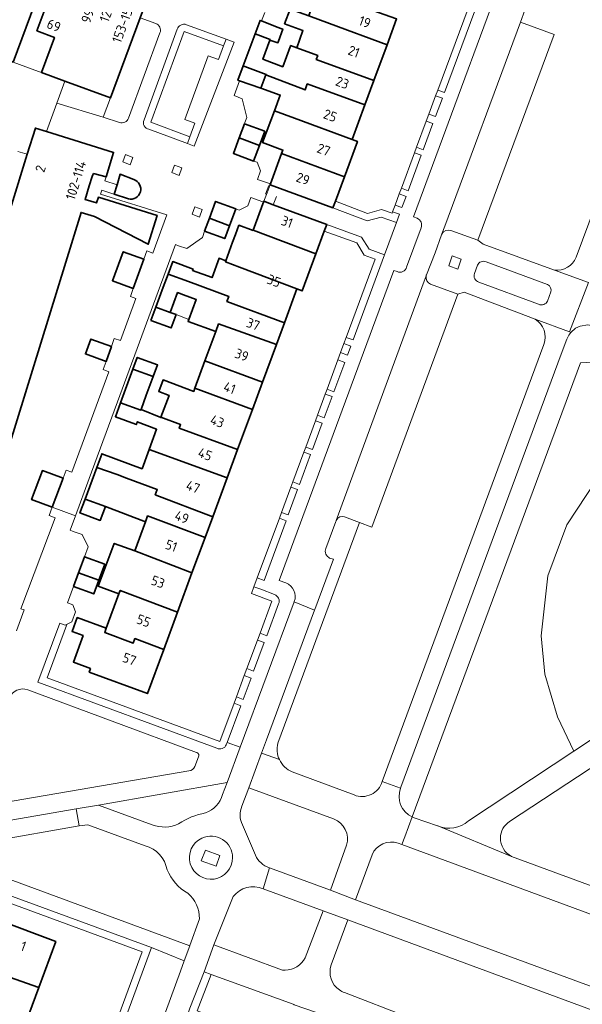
# Model space of a CAD drawing. Extents: x 152761 to 155748, y 459947 to 462743.
# Tile 156 of 256: x 154465 to 154543, y 462098 to 462235. Entities that reach past the tile are written whole.
import ezdxf
from ezdxf.enums import TextEntityAlignment as Align

# ---------------------------------------------------------------- set-up
doc = ezdxf.new("R2010")
doc.units = 0
doc.header["$LTSCALE"] = 0.75
for name, color, linetype, lineweight in [('B-RO-GR-BEPLANTING_CULTUUR_HEESTERS-GV', 251, 'CONTINUOUS', 18), ('B-RO-GR-GROENVOORZIENING-GV', 251, 'CONTINUOUS', 18), ('B-RO-GR-HAAG-GV', 251, 'CONTINUOUS', 13), ('B-RO-IE-TERREINAFSCHEIDING_KUNSTMATIG_HEKWERK-G', 251, 'IE-TERREINAFSCHEIDING-KUNSTMATIG', 18), ('B-RO-IE-TERREINAFSCHEIDING_KUNSTMATIG_MUUR-G', 251, 'IE-TERREINAFSCHEIDING-KUNSTMATIG-DICHT', 18), ('B-RO-OG-BEBOUWING-GV', 6, 'CONTINUOUS', 35), ('B-RO-OG-BEBOUWING-T18', 1, 'CONTINUOUS', 18), ('B-RO-OG-TERREIN_CULTUURSCHEIDING-GV', 251, 'CONTINUOUS', 18), ('B-RO-VH-VERHARDING_ASFALT-GV', 251, 'CONTINUOUS', 18), ('B-RO-VH-VERHARDING_BETON-GV', 251, 'CONTINUOUS', 18), ('B-RO-VH-VERHARDING_BETONSTRAATSTEEN-GV', 251, 'CONTINUOUS', 18), ('B-RO-VH-VERHARDING_STRAATBAKSTEEN-GV', 251, 'CONTINUOUS', 18), ('B-RO-VH-VERHARDING_TEGEL-GV', 251, 'CONTINUOUS', 18)]:
    doc.layers.add(name, color=color, linetype=linetype, lineweight=lineweight)
doc.styles.add('NLCS-ISO-M200-T18', font='NLCS-ISO.ttf', dxfattribs={"height": 0.36})
doc.linetypes.add('IE-TERREINAFSCHEIDING-KUNSTMATIG', pattern='A,4,[82,NLCS.SHX,S=0.75,R=90,X=0,Y=0],4,-2', length=10)
doc.linetypes.add('IE-TERREINAFSCHEIDING-KUNSTMATIG-DICHT', pattern='A,8,-1,[82,NLCS.SHX,S=0.75,R=90,X=0,Y=0],-1', length=10)

msp = doc.modelspace()

# ---------------------------------------------------------------- linework, layer by layer
at = {"layer": 'B-RO-GR-BEPLANTING_CULTUUR_HEESTERS-GV', "flags": 128}
for points in [[(154483.512, 462234.51), (154481.325, 462235.319), (154477.2, 462224.17)], [(154479.707, 462221.382), (154484.083, 462233.238)], [(154477.2, 462224.17), (154476.206, 462221.483), (154478.465, 462220.786)], [(154526.928, 462123.759), (154541.543, 462133.446), (154539.271, 462138.186), (154537.534, 462144.12), (154536.993, 462149.45), (154537.936, 462157.803), (154540.562, 462164.893), (154544.692, 462171.13), (154549.709, 462175.789), (154553.717, 462178.683), (154554.452, 462179.435), (154554.426, 462180.282), (154553.417, 462182.36), (154552.11, 462184.45), (154544.02, 462187.45), (154542.45, 462187.38), (154519.098, 462124.294)], [(154543.648, 462130.957), (154532.589, 462123.659)], [(154519.098, 462124.294), (154519.365, 462124.174), (154522.6, 462123.061), (154522.641, 462123.046)], [(154533.376, 462118.607), (154573.602, 462103.815), (154574.514, 462103.48), (154574.521, 462103.477)]]:
    msp.add_lwpolyline(points, dxfattribs=at)
at = {"layer": 'B-RO-GR-BEPLANTING_CULTUUR_HEESTERS-GV'}
for points in [[(154484.083, 462233.238, 0.4378822), (154483.512, 462234.51)], [(154478.465, 462220.786, 0.4441654), (154479.707, 462221.382)], [(154522.641, 462123.046, 0.2857198), (154526.928, 462123.759)], [(154532.589, 462123.659, 0.2393883), (154531.352, 462121.391)], [(154531.352, 462121.391, 0.2823339), (154532.893, 462118.807)], [(154532.893, 462118.807, 0.0454684), (154533.376, 462118.607)]]:
    msp.add_lwpolyline(points, format="xyb", dxfattribs=at)
at = {"layer": 'B-RO-GR-GROENVOORZIENING-GV', "flags": 128}
for points in [[(154528.057, 462239.91), (154522.64, 462225.258), (154523.578, 462224.913), (154528.996, 462239.565)], [(154521.409, 462221.929), (154522.347, 462221.584), (154523.287, 462224.126), (154522.349, 462224.471)], [(154521.987, 462220.61), (154521.049, 462220.955), (154519.706, 462217.325), (154520.645, 462216.98)], [(154518.539, 462211.286), (154520.363, 462216.218), (154519.425, 462216.563), (154517.601, 462211.631)], [(154479.308, 462216.312), (154478.926, 462215.278), (154479.961, 462214.876), (154480.333, 462215.92)], [(154486.1, 462214.845), (154485.718, 462213.811), (154486.753, 462213.409), (154487.125, 462214.454)], [(154508.437, 462209.828), (154508.091, 462208.89), (154512.86, 462207.09), (154514.8, 462207.63), (154516.91, 462206.88), (154517.327, 462208.008), (154516.389, 462208.353), (154516.315, 462208.153), (154514.837, 462208.678), (154512.907, 462208.141)], [(154516.739, 462209.301), (154517.678, 462208.956), (154518.25, 462210.504), (154517.312, 462210.849)], [(154488.92, 462209.065), (154488.538, 462208.03), (154489.573, 462207.629), (154489.945, 462208.673)], [(154515.25, 462202.36), (154513.12, 462203.15), (154512.07, 462204.85), (154507.249, 462206.611), (154506.903, 462205.673), (154511.401, 462204.03), (154512.45, 462202.332), (154513.966, 462201.77), (154509.954, 462190.917), (154510.891, 462190.571)], [(154525.43, 462200.392), (154525.905, 462201.759), (154524.66, 462202.225), (154524.166, 462200.876)], [(154510.111, 462188.461), (154510.573, 462189.71), (154509.635, 462190.057), (154509.173, 462188.808)], [(154508.227, 462183.366), (154509.734, 462187.44), (154508.796, 462187.787), (154507.29, 462183.713)], [(154505.95, 462180.09), (154506.888, 462179.743), (154507.976, 462182.686), (154507.038, 462183.032)], [(154504.32, 462175.679), (154505.257, 462175.333), (154506.605, 462178.978), (154505.667, 462179.325)], [(154505, 462174.636), (154504.062, 462174.982), (154502.533, 462170.848), (154503.471, 462170.501)], [(154502.261, 462170.111), (154500.962, 462166.597), (154501.899, 462166.25), (154503.199, 462169.765)], [(154501.598, 462165.435), (154500.66, 462165.782), (154497.602, 462157.511), (154498.54, 462157.164)], [(154497.623, 462148.86), (154496.153, 462144.897), (154497.091, 462144.55), (154498.561, 462148.513)], [(154496.734, 462143.588), (154495.796, 462143.935), (154494.694, 462140.964), (154495.632, 462140.617)], [(154446.502, 462042.2), (154446.155, 462041.262), (154450.98, 462039.51), (154452.91, 462040.06), (154455.02, 462039.27), (154455.528, 462040.647), (154472.24, 462085.97), (154475.08, 462084.91), (154482.901, 462106.14), (154459.91, 462114.61), (154459.55, 462113.69), (154456.02, 462112.87), (154455.215, 462110.678), (154456.154, 462110.334), (154456.773, 462112.018), (154460.289, 462112.835), (154460.484, 462113.333), (154481.617, 462105.547), (154474.489, 462086.198), (154471.649, 462087.258), (154454.429, 462040.559), (154452.952, 462041.112), (154451.017, 462040.56)]]:
    msp.add_lwpolyline(points, close=True, dxfattribs=at)
for points in [[(154482.564, 462219.82), (154487.91, 462217.835), (154488.25, 462218.776), (154482.823, 462220.79), (154487.446, 462233.404), (154492.922, 462231.412), (154493.27, 462232.35), (154487.761, 462234.354)], [(154486.493, 462233.709), (154481.879, 462221.119)], [(154500.004, 462155.198), (154498.08, 462155.92), (154497.142, 462156.267), (154496.797, 462155.333), (154499.63, 462154.27), (154497.982, 462149.826), (154498.92, 462149.479), (154500.56, 462153.901)], [(154471.21, 462151.067), (154470.951, 462150.94), (154470.2, 462151.22), (154467.15, 462143.03), (154491.978, 462133.843)], [(154493.3, 462134.33), (154493.411, 462134.629), (154495.305, 462139.735), (154494.367, 462140.082), (154492.392, 462134.756), (154468.437, 462143.62), (154471.137, 462150.871), (154471.21, 462151.067)]]:
    msp.add_lwpolyline(points, dxfattribs=at)
at = {"layer": 'B-RO-GR-GROENVOORZIENING-GV'}
for points in [[(154487.761, 462234.354, 0.4363439), (154486.493, 462233.709)], [(154481.879, 462221.119, 0.4907241), (154482.564, 462219.82)], [(154500.56, 462153.901, 0.421234), (154500.004, 462155.198)], [(154491.978, 462133.843, 0.4318365), (154493.3, 462134.33)]]:
    msp.add_lwpolyline(points, format="xyb", dxfattribs=at)
at = {"layer": 'B-RO-GR-HAAG-GV', "flags": 128}
for points in [[(154528.996, 462239.565), (154528.057, 462239.91), (154522.64, 462225.258), (154523.578, 462224.913)], [(154521.409, 462221.929), (154522.347, 462221.584), (154523.287, 462224.126), (154522.349, 462224.471)], [(154519.706, 462217.325), (154520.645, 462216.98), (154521.987, 462220.61), (154521.049, 462220.955)], [(154518.539, 462211.286), (154520.363, 462216.218), (154519.425, 462216.563), (154517.601, 462211.631)], [(154508.091, 462208.89), (154512.86, 462207.09), (154514.8, 462207.63), (154516.91, 462206.88), (154517.327, 462208.008), (154516.389, 462208.353), (154516.315, 462208.153), (154514.837, 462208.678), (154512.907, 462208.141), (154508.437, 462209.828)], [(154518.25, 462210.504), (154517.312, 462210.849), (154516.739, 462209.301), (154517.678, 462208.956)], [(154507.249, 462206.611), (154506.903, 462205.673), (154511.401, 462204.03), (154512.45, 462202.332), (154513.966, 462201.77), (154509.954, 462190.917), (154510.891, 462190.571), (154515.25, 462202.36), (154513.12, 462203.15), (154512.07, 462204.85)], [(154509.635, 462190.057), (154509.173, 462188.808), (154510.111, 462188.461), (154510.573, 462189.71)], [(154508.796, 462187.787), (154507.29, 462183.713), (154508.227, 462183.366), (154509.734, 462187.44)], [(154507.038, 462183.032), (154505.95, 462180.09), (154506.888, 462179.743), (154507.976, 462182.686)], [(154505.257, 462175.333), (154506.605, 462178.978), (154505.667, 462179.325), (154504.32, 462175.679)], [(154502.533, 462170.848), (154503.471, 462170.501), (154505, 462174.636), (154504.062, 462174.982)], [(154500.962, 462166.597), (154501.899, 462166.25), (154503.199, 462169.765), (154502.261, 462170.111)], [(154500.66, 462165.782), (154497.602, 462157.511), (154498.54, 462157.164), (154501.598, 462165.435)], [(154497.623, 462148.86), (154496.153, 462144.897), (154497.091, 462144.55), (154498.561, 462148.513)], [(154495.796, 462143.935), (154494.694, 462140.964), (154495.632, 462140.617), (154496.734, 462143.588)], [(154482.901, 462106.14), (154459.91, 462114.61), (154459.55, 462113.69), (154456.02, 462112.87), (154455.215, 462110.678), (154456.154, 462110.334), (154456.773, 462112.018), (154460.289, 462112.835), (154460.484, 462113.333), (154481.617, 462105.547), (154474.489, 462086.198), (154471.649, 462087.258), (154454.429, 462040.559), (154452.952, 462041.112), (154451.017, 462040.56), (154446.502, 462042.2), (154446.155, 462041.262), (154450.98, 462039.51), (154452.91, 462040.06), (154455.02, 462039.27), (154455.528, 462040.647), (154472.24, 462085.97), (154475.08, 462084.91)]]:
    msp.add_lwpolyline(points, close=True, dxfattribs=at)
for points in [[(154482.564, 462219.82), (154487.91, 462217.835), (154488.25, 462218.776), (154482.823, 462220.79), (154487.446, 462233.404), (154492.922, 462231.412), (154493.27, 462232.35), (154487.761, 462234.354)], [(154486.493, 462233.709), (154481.879, 462221.119)], [(154500.004, 462155.198), (154498.08, 462155.92), (154497.142, 462156.267), (154496.797, 462155.333), (154499.63, 462154.27), (154497.982, 462149.826), (154498.92, 462149.479), (154500.56, 462153.901)], [(154493.3, 462134.33), (154493.411, 462134.629), (154495.305, 462139.735), (154494.367, 462140.082), (154492.392, 462134.756), (154468.437, 462143.62), (154471.137, 462150.871), (154471.21, 462151.067), (154470.951, 462150.94), (154470.2, 462151.22), (154467.15, 462143.03), (154491.978, 462133.843)]]:
    msp.add_lwpolyline(points, dxfattribs=at)
at = {"layer": 'B-RO-GR-HAAG-GV'}
for points in [[(154487.761, 462234.354, 0.4363439), (154486.493, 462233.709)], [(154481.879, 462221.119, 0.4907241), (154482.564, 462219.82)], [(154500.56, 462153.901, 0.421234), (154500.004, 462155.198)], [(154491.978, 462133.843, 0.4318365), (154493.3, 462134.33)]]:
    msp.add_lwpolyline(points, format="xyb", dxfattribs=at)
at = {"layer": 'B-RO-IE-TERREINAFSCHEIDING_KUNSTMATIG_HEKWERK-G', "flags": 128}
for points in [[(154499.2, 462212), (154498.75, 462210.83)], [(154499.826, 462209.338), (154500.258, 462210.508)]]:
    msp.add_lwpolyline(points, dxfattribs=at)
at = {"layer": 'B-RO-IE-TERREINAFSCHEIDING_KUNSTMATIG_MUUR-G', "flags": 128}
msp.add_lwpolyline([(154486.327, 462194.075), (154488.096, 462193.419)], dxfattribs=at)
at = {"layer": 'B-RO-OG-BEBOUWING-GV', "flags": 128}
for points in [[(154498.686, 462285.948), (154490.083, 462289.15), (154484.439, 462273.861), (154478.02, 462256.47), (154476.511, 462256.95), (154469.54, 462238.09), (154468.823, 462238.357), (154467.01, 462233.51), (154469.44, 462232.58), (154467.641, 462227.711), (154470.88, 462226.51), (154477.2, 462224.17), (154481.325, 462235.319), (154489.724, 462258.022), (154499.89, 462285.5)], [(154432.64, 462251.74), (154430.839, 462246.872), (154433.285, 462245.966), (154431.481, 462241.09), (154463.699, 462229.168), (154467.299, 462238.918)], [(154504.751, 462235.597), (154507.632, 462234.503), (154515.621, 462231.569), (154516.94, 462235.142), (154508.941, 462238.048), (154509.151, 462238.618), (154506.258, 462239.731), (154503.69, 462240.65), (154503.939, 462241.314), (154500.812, 462242.492), (154499.914, 462240.03), (154500.088, 462239.964), (154505.562, 462237.894)], [(154504.751, 462235.597), (154502.156, 462236.516), (154501.399, 462234.489), (154503.939, 462233.543), (154503.074, 462231.144), (154505.994, 462230.067), (154505.795, 462229.528), (154513.779, 462226.58), (154515.621, 462231.569), (154507.632, 462234.503)], [(154499.345, 462232.219), (154500.453, 462231.84), (154500.538, 462232.08), (154501.129, 462233.732), (154500.986, 462233.79), (154500.369, 462234.027), (154498.187, 462234.874), (154497.994, 462234.949), (154497.302, 462233.08), (154499.379, 462232.312)], [(154503.074, 462231.144), (154502.223, 462231.459), (154502.159, 462231.284), (154501.144, 462228.515), (154498.371, 462229.544), (154499.345, 462232.219), (154499.379, 462232.312), (154497.302, 462233.08), (154495.65, 462228.619), (154495.864, 462228.538), (154498.819, 462227.45), (154498.803, 462227.408), (154504.232, 462225.291), (154504.536, 462226.117), (154512.532, 462223.2), (154513.779, 462226.58), (154505.795, 462229.528), (154505.994, 462230.067)], [(154498.803, 462227.408), (154498.819, 462227.45), (154495.864, 462228.538), (154495.65, 462228.619), (154494.911, 462226.625), (154495.134, 462226.548), (154498.1, 462225.517)], [(154502.782, 462221.364), (154510.76, 462218.401), (154512.532, 462223.2), (154504.536, 462226.117), (154504.232, 462225.291), (154498.803, 462227.408), (154498.1, 462225.517), (154500.792, 462224.581), (154499.97, 462222.408)], [(154500.971, 462216.459), (154509.694, 462213.234), (154511.501, 462218.129), (154510.76, 462218.401), (154502.782, 462221.364), (154499.97, 462222.408), (154498.333, 462217.975), (154501.147, 462216.936)], [(154497.911, 462217.591), (154498.64, 462219.54), (154495.83, 462220.59), (154495.099, 462218.63)], [(154452.345, 462154.612), (154455.038, 462155.415), (154456.278, 462155.784), (154456.97, 462155.99), (154458.617, 462161.318), (154473.137, 462208.276), (154474.983, 462207.714), (154482.454, 462203.855), (154483.693, 462207.847), (154475.537, 462210.379), (154475.294, 462209.596), (154473.698, 462210.091), (154474.276, 462211.961), (154474.681, 462213.271), (154474.755, 462213.51), (154474.88, 462213.67), (154476.624, 462213.22), (154477.66, 462216.61), (154468.323, 462219.509), (154466.805, 462219.98), (154465.674, 462216.349), (154449.46, 462163.75), (154448.421, 462163.32), (154451.706, 462154.376)], [(154497.096, 462215.413), (154497.911, 462217.591), (154495.099, 462218.63), (154494.29, 462216.46)], [(154508.091, 462208.89), (154508.437, 462209.828), (154509.694, 462213.234), (154500.971, 462216.459), (154499.41, 462212.231), (154499.368, 462212.102)], [(154490.962, 462207.489), (154493.752, 462206.413), (154494.626, 462208.766), (154491.81, 462209.8)], [(154507.249, 462206.611), (154499.826, 462209.338), (154498.52, 462209.819), (154497.041, 462205.814), (154505.747, 462202.542), (154506.903, 462205.673)], [(154493.752, 462206.413), (154490.962, 462207.489), (154490.29, 462205.656), (154493.09, 462204.63)], [(154503.097, 462197.646), (154503.839, 462197.372), (154505.747, 462202.542), (154497.041, 462205.814), (154497.027, 462205.775), (154495.046, 462206.502), (154494.576, 462205.226), (154494.181, 462204.157), (154493.222, 462201.558), (154493.169, 462201.418), (154495.142, 462200.669)], [(154480.363, 462197.726), (154481.85, 462201.77), (154478.99, 462202.82), (154477.5, 462198.79)], [(154485.225, 462199.714), (154488.033, 462198.667), (154493.642, 462196.605), (154493.385, 462195.907), (154501.361, 462192.944), (154503.097, 462197.646), (154495.142, 462200.669), (154493.169, 462201.418), (154493.222, 462201.558), (154492.302, 462201.896), (154491.315, 462199.223), (154488.611, 462200.216), (154488.68, 462200.4), (154485.871, 462201.45)], [(154485.505, 462194.381), (154486.529, 462197.136), (154487.349, 462196.833), (154489.115, 462196.181), (154488.096, 462193.419), (154487.992, 462193.137), (154491.839, 462191.721), (154492.23, 462192.78), (154500.25, 462189.932), (154501.361, 462192.944), (154493.385, 462195.907), (154493.642, 462196.605), (154488.033, 462198.667), (154485.225, 462199.714), (154484.54, 462197.871), (154483.517, 462195.118)], [(154482.83, 462193.27), (154485.642, 462192.231), (154486.327, 462194.075), (154485.505, 462194.381), (154483.517, 462195.118)], [(154490.334, 462187.645), (154498.31, 462184.677), (154500.25, 462189.932), (154492.23, 462192.78), (154491.839, 462191.721)], [(154477.349, 462189.654), (154474.49, 462190.69), (154473.74, 462188.62), (154476.605, 462187.581)], [(154483.162, 462185.497), (154483.75, 462187.09), (154480.94, 462188.13), (154480.341, 462186.507)], [(154481.466, 462180.9), (154482.196, 462182.877), (154483.162, 462185.497), (154480.341, 462186.507), (154478.607, 462181.806), (154481.436, 462180.821)], [(154498.31, 462184.677), (154490.334, 462187.645), (154488.932, 462183.847), (154496.916, 462180.9)], [(154494.862, 462175.337), (154496.916, 462180.9), (154488.932, 462183.847), (154488.773, 462183.417), (154484.529, 462185.008), (154483.928, 462183.381), (154485.352, 462182.856), (154484.231, 462179.818), (154486.961, 462178.811), (154486.775, 462178.295)], [(154484.231, 462179.818), (154484.212, 462179.767), (154481.466, 462180.9), (154481.436, 462180.821), (154478.607, 462181.806), (154477.897, 462179.881), (154480.707, 462178.846), (154480.829, 462178.801), (154480.94, 462179.19), (154483.615, 462178.162), (154482.582, 462175.329), (154493.404, 462171.387), (154494.862, 462175.337), (154486.775, 462178.295), (154486.961, 462178.811)], [(154493.404, 462171.387), (154482.582, 462175.329), (154481.614, 462172.676), (154476.019, 462174.752), (154475.999, 462174.698), (154475.32, 462172.857), (154478.147, 462171.858), (154479.458, 462171.376), (154483.701, 462169.779), (154483.441, 462169.057), (154491.412, 462165.991)], [(154475.32, 462172.857), (154473.69, 462168.443), (154476.507, 462167.41), (154482.075, 462165.272), (154482.38, 462166.116), (154490.349, 462163.109), (154491.412, 462165.991), (154483.441, 462169.057), (154483.701, 462169.779), (154479.458, 462171.376), (154478.147, 462171.858)], [(154469.136, 462167.323), (154470.639, 462171.34), (154467.77, 462172.41), (154466.26, 462168.38)], [(154476.507, 462167.41), (154473.69, 462168.443), (154472.981, 462166.521), (154475.795, 462165.482)], [(154490.349, 462163.109), (154482.38, 462166.116), (154482.075, 462165.272), (154480.593, 462161.258), (154488.535, 462158.195)], [(154486.526, 462152.752), (154488.535, 462158.195), (154480.593, 462161.258), (154477.733, 462162.295), (154475.533, 462156.337), (154478.387, 462155.283), (154478.574, 462155.757)], [(154475.604, 462157.184), (154476.42, 462159.4), (154473.61, 462160.44), (154472.788, 462158.209)], [(154472.093, 462156.323), (154474.9, 462155.27), (154475.604, 462157.184), (154472.788, 462158.209)], [(154478.387, 462155.283), (154476.622, 462150.502), (154476.414, 462149.94), (154480.383, 462148.453), (154480.62, 462149.065), (154484.612, 462147.567), (154486.526, 462152.752), (154478.574, 462155.757)], [(154484.612, 462147.567), (154480.62, 462149.065), (154480.383, 462148.453), (154476.414, 462149.94), (154476.622, 462150.502), (154472.609, 462151.984), (154471.899, 462150.061), (154473.428, 462149.496), (154472.066, 462145.81), (154474.44, 462144.9), (154474.27, 462144.42), (154482.35, 462141.44)], [(154459.586, 462104.352), (154463.148, 462103.057), (154463.186, 462102.054), (154467.267, 462100.584), (154469.63, 462106.98), (154461.56, 462110.01), (154461.38, 462109.52), (154459.034, 462110.32), (154456.998, 462110.991), (154455.954, 462108.259), (154457.886, 462107.476), (154457.427, 462106.235), (154459.938, 462105.306)], [(154451.177, 462100.094), (154454.228, 462099.025), (154454.426, 462099.557), (154457.417, 462098.484), (154465.429, 462095.61), (154467.267, 462100.584), (154463.186, 462102.054), (154463.148, 462103.057), (154459.586, 462104.352), (154458.952, 462102.637), (154455.485, 462103.947), (154454.593, 462101.434), (154452.148, 462102.335), (154452.026, 462102.38)]]:
    msp.add_lwpolyline(points, close=True, dxfattribs=at)
for points in [[(154480.478, 462212.837), (154478.56, 462213.57), (154478.13, 462212.117)], [(154478.13, 462212.117), (154477.74, 462210.8), (154479.701, 462210.144)]]:
    msp.add_lwpolyline(points, dxfattribs=at)
at = {"layer": 'B-RO-OG-BEBOUWING-GV'}
msp.add_lwpolyline([(154479.701, 462210.144, 0.9480523), (154480.478, 462212.837)], format="xyb", dxfattribs=at)
at = {"layer": 'B-RO-OG-TERREIN_CULTUURSCHEIDING-GV', "flags": 128}
for points in [[(154541.868, 462202.036), (154555.482, 462238.653)], [(154535.33, 462238.076), (154534.12, 462234.72), (154538.79, 462233.01), (154528.207, 462204.401), (154528.95, 462203.88), (154538.864, 462200.263)], [(154537.886, 462198.238), (154529.37, 462201.4)], [(154528.159, 462200.945), (154527.735, 462199.77)], [(154528.335, 462198.601), (154536.656, 462195.51)], [(154536.156, 462193.438), (154526.33, 462197.19), (154525.45, 462196.937), (154513.52, 462164.57), (154511.806, 462165.203), (154507.12, 462152.54)], [(154537.9, 462195.961), (154538.37, 462197.219)], [(154561.578, 462174.49), (154559.438, 462183.197), (154558.799, 462185.797), (154558.536, 462186.493), (154558.111, 462187.098), (154557.566, 462187.571), (154556.913, 462187.9), (154544.409, 462192.457), (154543.473, 462192.643), (154542.44, 462192.481), (154541.771, 462192.175), (154541.119, 462191.608), (154540.838, 462191.222), (154540.568, 462190.679), (154539.786, 462188.565), (154517.542, 462128.416), (154517.495, 462128.29)], [(154514.95, 462129.22), (154537.389, 462189.947)], [(154519.098, 462124.294), (154542.45, 462187.38), (154544.02, 462187.45), (154552.11, 462184.45), (154553.417, 462182.36), (154554.426, 462180.282), (154554.452, 462179.435), (154553.717, 462178.683), (154549.709, 462175.789), (154544.692, 462171.13), (154540.562, 462164.893), (154537.936, 462157.803), (154536.993, 462149.45), (154537.534, 462144.12), (154539.271, 462138.186), (154541.543, 462133.446), (154547.87, 462137.641)], [(154507.12, 462152.54), (154500.453, 462134.524)], [(154489.22, 462133.248), (154489.157, 462133.271), (154465.748, 462141.953)], [(154488.927, 462131.324), (154489.451, 462132.633)], [(154460.549, 462125.959), (154488.108, 462130.681)], [(154502.446, 462130.546), (154511.033, 462127.355)], [(154492.787, 462127.409), (154493.426, 462129.071), (154475.577, 462125.947), (154483.023, 462123.207)], [(154508.196, 462124.038), (154496.438, 462128.324), (154495.466, 462125.782)], [(154482.042, 462120.3), (154474.088, 462123.204), (154472.885, 462123.047), (154460.739, 462120.947)], [(154495.533, 462123.195), (154497.329, 462118.99)], [(154499.281, 462117.229), (154507.783, 462114.12), (154509.989, 462120.369)], [(154517.681, 462120.461), (154517.168, 462120.651)], [(154580.696, 462097.182), (154572.306, 462100.281), (154517.681, 462120.461)], [(154513.53, 462119.037), (154511.222, 462112.78), (154585.654, 462085.4), (154583.419, 462094.822)], [(154462.782, 462115.808), (154488.215, 462106.417), (154488.22, 462106.43), (154489.563, 462110.151)], [(154504.247, 462104.741), (154506.722, 462111.247), (154498.412, 462114.309)], [(154494.245, 462113.251), (154491.555, 462106.556), (154501.097, 462103.009)], [(154582.4, 462076.579), (154584.507, 462082.513), (154510.17, 462110.02), (154507.857, 462103.735)], [(154502.723, 462098.221), (154502.653, 462098.267), (154502.586, 462098.304), (154491.199, 462102.431), (154489.253, 462097.343), (154501.615, 462092.76), (154503.122, 462097.102)], [(154509.714, 462099.909), (154518.56, 462096.5), (154578.29, 462074.547)]]:
    msp.add_lwpolyline(points, dxfattribs=at)
for points in [[(154488.25, 462218.776), (154488.93, 462220.66), (154487.53, 462221.17), (154490.79, 462230.01), (154492.22, 462229.52), (154492.922, 462231.412), (154487.446, 462233.404), (154482.823, 462220.79)], [(154493.27, 462232.35), (154492.922, 462231.412), (154492.22, 462229.52), (154490.79, 462230.01), (154487.53, 462221.17), (154488.93, 462220.66), (154488.25, 462218.776), (154487.91, 462217.835), (154488.822, 462217.497), (154494.4, 462231.939)]]:
    msp.add_lwpolyline(points, close=True, dxfattribs=at)
at = {"layer": 'B-RO-OG-TERREIN_CULTUURSCHEIDING-GV'}
for points in [[(154529.37, 462201.4, 0.423686), (154528.159, 462200.945)], [(154538.864, 462200.263, 0.3292684), (154541.868, 462202.036)], [(154527.735, 462199.77, 0.4291989), (154528.335, 462198.601)], [(154538.37, 462197.219, 0.3747098), (154537.886, 462198.238)], [(154536.656, 462195.51, 0.4123838), (154537.9, 462195.961)], [(154537.389, 462189.947, 0.359982), (154536.156, 462193.438)], [(154465.748, 462141.953, 0.4130204), (154463.148, 462140.761)], [(154500.453, 462134.524, 0.1707261), (154500.669, 462132.263)], [(154489.451, 462132.633, 0.418137), (154489.22, 462133.248)], [(154500.669, 462132.263, 0.1865998), (154502.446, 462130.546)], [(154488.108, 462130.681, 0.253034), (154488.927, 462131.324)], [(154511.033, 462127.355, 0.4434479), (154514.95, 462129.22)], [(154517.495, 462128.29, 0.3981281), (154519.098, 462124.294)], [(154490.42, 462124.851, 0.2381687), (154492.787, 462127.409)], [(154486.675, 462123.337, -0.1089505), (154490.42, 462124.851)], [(154495.466, 462125.782, 0.2207211), (154495.533, 462123.195)], [(154509.989, 462120.369, 0.393276), (154508.196, 462124.038)], [(154483.023, 462123.207, 0.2053601), (154486.675, 462123.337)], [(154517.168, 462120.651, 0.3941528), (154513.53, 462119.037)], [(154485.066, 462116.974, 0.2919822), (154482.042, 462120.3)], [(154497.329, 462118.99, 0.2135768), (154499.281, 462117.229)], [(154487.975, 462113.688, -0.1641559), (154485.066, 462116.974)], [(154498.412, 462114.309, 0.3397829), (154494.245, 462113.251)], [(154489.563, 462110.151, 0.2187766), (154487.975, 462113.688)], [(154501.475, 462103, 0.2701335), (154504.247, 462104.741)], [(154501.097, 462103.009, 0.0290841), (154501.475, 462103)], [(154507.857, 462103.735, 0.3376015), (154509.008, 462100.266)], [(154509.008, 462100.266, 0.0667055), (154509.714, 462099.909)]]:
    msp.add_lwpolyline(points, format="xyb", dxfattribs=at)
at = {"layer": 'B-RO-VH-VERHARDING_ASFALT-GV', "flags": 128}
for points in [[(154554.199, 462227.61), (154557.915, 462237.74), (154555.482, 462238.653), (154541.868, 462202.036)], [(154538.864, 462200.263), (154543.579, 462198.542)], [(154543.579, 462198.542), (154540.934, 462191.676), (154541.119, 462191.608), (154541.771, 462192.175), (154542.44, 462192.481), (154543.473, 462192.643), (154544.409, 462192.457), (154556.913, 462187.9), (154557.566, 462187.571), (154558.111, 462187.098), (154558.536, 462186.493), (154558.799, 462185.797), (154559.438, 462183.197), (154561.578, 462174.49)], [(154540.934, 462191.676), (154536.156, 462193.438)], [(154537.389, 462189.947), (154514.95, 462129.22), (154517.495, 462128.29), (154517.542, 462128.416), (154539.786, 462188.565), (154540.568, 462190.679), (154540.838, 462191.222), (154541.119, 462191.608), (154540.934, 462191.676)], [(154495.466, 462125.782), (154496.438, 462128.324), (154498.204, 462133.164), (154498.871, 462134.992), (154505.533, 462153.019), (154502.721, 462154.174), (154495.239, 462133.968), (154493.426, 462129.071), (154492.787, 462127.409)], [(154532.589, 462123.659), (154543.648, 462130.957), (154550.562, 462135.503), (154549.455, 462137.44), (154548.276, 462139.333)], [(154547.87, 462137.641), (154541.543, 462133.446), (154526.928, 462123.759)], [(154460.739, 462120.947), (154472.885, 462123.047), (154472.44, 462125.411), (154456.683, 462122.683)], [(154483.023, 462123.207), (154475.577, 462125.947), (154472.44, 462125.411), (154472.885, 462123.047), (154474.088, 462123.204), (154482.042, 462120.3)], [(154532.893, 462118.807), (154522.641, 462123.046), (154522.6, 462123.061), (154519.365, 462124.174), (154519.098, 462124.294), (154518.083, 462121.554), (154517.681, 462120.461), (154572.306, 462100.281), (154573.602, 462103.815), (154533.376, 462118.607)], [(154497.329, 462118.99), (154495.533, 462123.195)], [(154522.641, 462123.046), (154532.893, 462118.807)], [(154682.682, 462049.506), (154675.507, 462052.204), (154671.73, 462053.625), (154671.182, 462053.831), (154646.322, 462063.113), (154642.395, 462064.534), (154591.149, 462083.416), (154589.29, 462084.089), (154585.654, 462085.4), (154511.222, 462112.78), (154507.783, 462114.12), (154499.281, 462117.229), (154498.412, 462114.309), (154506.722, 462111.247), (154510.17, 462110.02), (154584.507, 462082.513), (154588.302, 462081.171), (154641.393, 462061.641), (154645.245, 462060.21), (154670.022, 462050.958), (154670.529, 462050.769), (154674.453, 462049.303), (154681.706, 462046.595)], [(154498.412, 462114.309), (154499.281, 462117.229)], [(154489.563, 462110.151), (154488.22, 462106.43), (154488.215, 462106.417), (154487.449, 462104.294), (154486.933, 462102.865), (154484.879, 462097.194), (154487.708, 462096.173), (154488.258, 462097.712), (154490.243, 462102.777), (154491.555, 462106.556), (154494.245, 462113.251)]]:
    msp.add_lwpolyline(points, dxfattribs=at)
at = {"layer": 'B-RO-VH-VERHARDING_ASFALT-GV'}
for points in [[(154541.868, 462202.036, -0.3292684), (154538.864, 462200.263)], [(154536.156, 462193.438, -0.359982), (154537.389, 462189.947)], [(154492.787, 462127.409, -0.2381687), (154490.42, 462124.851)], [(154490.42, 462124.851, 0.1089505), (154486.675, 462123.337)], [(154495.533, 462123.195, -0.2207211), (154495.466, 462125.782)], [(154526.928, 462123.759, -0.2857198), (154522.641, 462123.046)], [(154531.352, 462121.391, -0.2393883), (154532.589, 462123.659)], [(154486.675, 462123.337, -0.2053601), (154483.023, 462123.207)], [(154494.17, 462118.645, -1.8226611), (154489.902, 462121.364)], [(154489.902, 462121.364, -0.5485671), (154494.17, 462118.645)], [(154532.893, 462118.807, -0.2823339), (154531.352, 462121.391)], [(154482.042, 462120.3, -0.2919822), (154485.066, 462116.974)], [(154499.281, 462117.229, -0.2135768), (154497.329, 462118.99)], [(154533.376, 462118.607, -0.0454684), (154532.893, 462118.807)], [(154485.066, 462116.974, 0.1641559), (154487.975, 462113.688)], [(154494.245, 462113.251, -0.3397829), (154498.412, 462114.309)], [(154487.975, 462113.688, -0.2187766), (154489.563, 462110.151)]]:
    msp.add_lwpolyline(points, format="xyb", dxfattribs=at)
at = {"layer": 'B-RO-VH-VERHARDING_BETON-GV', "flags": 128}
msp.add_lwpolyline([(154491.87, 462117.477), (154492.399, 462118.952), (154490.411, 462119.671), (154489.823, 462118.181)], close=True, dxfattribs=at)
at = {"layer": 'B-RO-VH-VERHARDING_BETONSTRAATSTEEN-GV', "flags": 128}
for points in [[(154541.468, 462248.578), (154536.894, 462250.276), (154536.83, 462250.3), (154535.27, 462250.86), (154519.29, 462207.67), (154519.813, 462207.459)], [(154523.234, 462205.276), (154523.63, 462206.358), (154534.12, 462234.72), (154535.33, 462238.076)], [(154520.347, 462206.152), (154518.32, 462200.672)], [(154521.086, 462199.613), (154522.28, 462202.67), (154523.18, 462205.16)], [(154517.004, 462200.06), (154516.54, 462200.22), (154500.65, 462157.15), (154501.582, 462156.803)], [(154508.556, 462165.495), (154520.438, 462197.843), (154521.04, 462199.456)], [(154507.093, 462161.588), (154508.503, 462165.352)], [(154502.74, 462154.225), (154502.721, 462154.174), (154505.533, 462153.019), (154505.577, 462153.136), (154508.16, 462160.09), (154507.641, 462160.256)]]:
    msp.add_lwpolyline(points, dxfattribs=at)
at = {"layer": 'B-RO-VH-VERHARDING_BETONSTRAATSTEEN-GV'}
for points in [[(154519.813, 462207.459, -0.3764303), (154520.347, 462206.152)], [(154523.18, 462205.16, -0.0349377), (154523.234, 462205.276)], [(154518.32, 462200.672, -0.4741094), (154517.004, 462200.06)], [(154521.04, 462199.456, -0.0369146), (154521.086, 462199.613)], [(154508.503, 462165.352, -0.0498756), (154508.556, 462165.495)], [(154507.641, 462160.256, -0.358686), (154507.093, 462161.588)], [(154501.582, 462156.803, -0.4057629), (154502.74, 462154.225)]]:
    msp.add_lwpolyline(points, format="xyb", dxfattribs=at)
at = {"layer": 'B-RO-VH-VERHARDING_STRAATBAKSTEEN-GV', "flags": 128}
for points in [[(154524.454, 462205.779), (154528.207, 462204.401), (154538.79, 462233.01), (154534.12, 462234.72), (154523.63, 462206.358), (154523.234, 462205.276)], [(154521.04, 462199.456), (154520.438, 462197.843), (154508.556, 462165.495)], [(154509.727, 462165.972), (154511.806, 462165.203), (154513.52, 462164.57), (154525.45, 462196.937), (154521.663, 462198.317)]]:
    msp.add_lwpolyline(points, dxfattribs=at)
at = {"layer": 'B-RO-VH-VERHARDING_STRAATBAKSTEEN-GV'}
for points in [[(154523.234, 462205.276, -0.3595481), (154524.454, 462205.779)], [(154521.663, 462198.317, -0.3698906), (154521.04, 462199.456)], [(154508.556, 462165.495, -0.3955078), (154509.727, 462165.972)], [(154489.902, 462121.364, 1.8226611), (154494.17, 462118.645)], [(154494.17, 462118.645, 0.5485671), (154489.902, 462121.364)]]:
    msp.add_lwpolyline(points, format="xyb", dxfattribs=at)
at = {"layer": 'B-RO-VH-VERHARDING_STRAATBAKSTEEN-GV', "flags": 128}
msp.add_lwpolyline([(154491.87, 462117.477), (154489.823, 462118.181), (154490.411, 462119.671), (154492.399, 462118.952)], close=True, dxfattribs=at)
at = {"layer": 'B-RO-VH-VERHARDING_TEGEL-GV', "flags": 128}
for points in [[(154519.813, 462207.459), (154519.29, 462207.67), (154535.27, 462250.86), (154536.83, 462250.3), (154536.894, 462250.276)], [(154528.996, 462239.565), (154523.578, 462224.913), (154522.64, 462225.258), (154522.349, 462224.471), (154523.287, 462224.126), (154522.347, 462221.584), (154521.409, 462221.929), (154521.049, 462220.955), (154521.987, 462220.61), (154520.645, 462216.98), (154519.706, 462217.325), (154519.425, 462216.563), (154520.363, 462216.218), (154518.539, 462211.286), (154517.601, 462211.631), (154517.312, 462210.849), (154518.25, 462210.504), (154517.678, 462208.956), (154516.739, 462209.301), (154516.389, 462208.353), (154517.327, 462208.008), (154516.91, 462206.88), (154515.25, 462202.36), (154510.891, 462190.571), (154509.954, 462190.917), (154509.635, 462190.057), (154510.573, 462189.71), (154510.111, 462188.461), (154509.173, 462188.808), (154508.796, 462187.787), (154509.734, 462187.44), (154508.227, 462183.366), (154507.29, 462183.713), (154507.038, 462183.032), (154507.976, 462182.686), (154506.888, 462179.743), (154505.95, 462180.09), (154505.667, 462179.325), (154506.605, 462178.978), (154505.257, 462175.333), (154504.32, 462175.679), (154504.062, 462174.982), (154505, 462174.636), (154503.471, 462170.501), (154502.533, 462170.848), (154502.261, 462170.111), (154503.199, 462169.765), (154501.899, 462166.25), (154500.962, 462166.597), (154500.66, 462165.782), (154501.598, 462165.435), (154498.54, 462157.164), (154497.602, 462157.511), (154497.142, 462156.267), (154498.08, 462155.92), (154500.004, 462155.198)], [(154479.701, 462210.144), (154477.74, 462210.8), (154477.679, 462210.82), (154476.035, 462211.371), (154475.85, 462210.79), (154485.05, 462207.94), (154483.099, 462202.621), (154482.273, 462202.924), (154481.85, 462201.77), (154480.363, 462197.726), (154479.981, 462196.6), (154480.75, 462196.31), (154478.59, 462190.47), (154477.72, 462190.78), (154477.349, 462189.654), (154476.605, 462187.581), (154476.2, 462186.46), (154476.97, 462186.12), (154471.86, 462172.19), (154471.07, 462172.49), (154470.639, 462171.34), (154469.136, 462167.323), (154472.358, 462166.132), (154474.261, 462171.318), (154478.527, 462182.852), (154486.256, 462203.82), (154486.683, 462203.638), (154487.8, 462203.26), (154489.99, 462204.78), (154490.29, 462205.656), (154490.962, 462207.489), (154491.81, 462209.8), (154494.626, 462208.766), (154495.101, 462208.58), (154496.279, 462209.205), (154496.72, 462210.367), (154498.349, 462209.744), (154498.52, 462209.819), (154498.959, 462211.001), (154499.368, 462212.102), (154499.41, 462212.231), (154497.64, 462212.86), (154498.06, 462214.03), (154497.57, 462215.27), (154497.096, 462215.413), (154494.29, 462216.46), (154495.099, 462218.63), (154495.83, 462220.59), (154495.856, 462220.775), (154496.16, 462221.46), (154495.52, 462224.06), (154494.37, 462224.5), (154495.134, 462226.548), (154494.911, 462226.625), (154495.65, 462228.619), (154497.302, 462233.08), (154497.994, 462234.949), (154498.187, 462234.874), (154498.644, 462236.034)], [(154481.325, 462235.319), (154483.512, 462234.51)], [(154487.761, 462234.354), (154493.27, 462232.35), (154494.4, 462231.939), (154488.822, 462217.497), (154487.91, 462217.835), (154482.564, 462219.82)], [(154484.083, 462233.238), (154479.707, 462221.382)], [(154481.879, 462221.119), (154486.493, 462233.709)], [(154464.359, 462216.758), (154465.674, 462216.349), (154466.805, 462219.98), (154468.323, 462219.509), (154469.772, 462223.469), (154470.88, 462226.51), (154467.641, 462227.711), (154467.501, 462227.763), (154467.246, 462227.857), (154463.699, 462229.168)], [(154478.465, 462220.786), (154476.206, 462221.483), (154469.772, 462223.469), (154468.323, 462219.509), (154477.66, 462216.61), (154476.624, 462213.22), (154476.451, 462212.678), (154478.13, 462212.117), (154478.56, 462213.57), (154480.478, 462212.837)], [(154518.32, 462200.672), (154520.347, 462206.152)], [(154521.663, 462198.317), (154525.45, 462196.937), (154526.33, 462197.19), (154536.156, 462193.438), (154540.934, 462191.676), (154543.579, 462198.542), (154538.864, 462200.263), (154528.95, 462203.88), (154528.207, 462204.401), (154524.454, 462205.779)], [(154523.18, 462205.16), (154522.28, 462202.67), (154521.086, 462199.613)], [(154529.37, 462201.4), (154537.886, 462198.238)], [(154501.582, 462156.803), (154500.65, 462157.15), (154516.54, 462200.22), (154517.004, 462200.06)], [(154527.735, 462199.77), (154528.159, 462200.945)], [(154536.656, 462195.51), (154528.335, 462198.601)], [(154538.37, 462197.219), (154537.9, 462195.961)], [(154491.978, 462133.843), (154467.15, 462143.03), (154470.2, 462151.22), (154470.951, 462150.94), (154471.21, 462151.067), (154471.85, 462151.38), (154472.37, 462152.78), (154472, 462153.75), (154471.24, 462154.03), (154472.093, 462156.323), (154472.788, 462158.209), (154473.61, 462160.44), (154474.11, 462161.8), (154473.28, 462163.51), (154472.037, 462163.967), (154471.621, 462164.118), (154472.358, 462166.132), (154469.136, 462167.323), (154468.71, 462166.18), (154469.52, 462165.86), (154464.79, 462153.22), (154465.25, 462153.06), (154464.19, 462150.14)], [(154500.453, 462134.524), (154507.12, 462152.54), (154511.806, 462165.203), (154509.727, 462165.972)], [(154508.503, 462165.352), (154507.093, 462161.588)], [(154507.641, 462160.256), (154508.16, 462160.09), (154505.577, 462153.136), (154505.533, 462153.019), (154498.871, 462134.992), (154498.204, 462133.164), (154500.669, 462132.263)], [(154500.56, 462153.901), (154498.92, 462149.479), (154497.982, 462149.826), (154497.623, 462148.86), (154498.561, 462148.513), (154497.091, 462144.55), (154496.153, 462144.897), (154495.796, 462143.935), (154496.734, 462143.588), (154495.632, 462140.617), (154494.694, 462140.964), (154494.367, 462140.082), (154495.305, 462139.735), (154493.411, 462134.629), (154495.239, 462133.968)], [(154495.239, 462133.968), (154502.721, 462154.174), (154502.74, 462154.225)], [(154465.748, 462141.953), (154489.157, 462133.271), (154489.22, 462133.248)], [(154436.101, 462115.212), (154437.381, 462115.671), (154438.273, 462116.049), (154439.107, 462116.44), (154446.088, 462119.623), (154446.781, 462119.926), (154448.831, 462120.821), (154450.621, 462121.521), (154451.558, 462121.786), (154452.489, 462121.986), (154453.607, 462122.176), (154453.72, 462122.195), (154456.57, 462122.664), (154456.683, 462122.683), (154472.44, 462125.411), (154475.577, 462125.947), (154493.426, 462129.071), (154495.239, 462133.968), (154493.411, 462134.629), (154493.3, 462134.33)], [(154500.669, 462132.263), (154498.204, 462133.164), (154496.438, 462128.324), (154508.196, 462124.038)], [(154489.451, 462132.633), (154488.927, 462131.324)], [(154488.108, 462130.681), (154460.549, 462125.959)], [(154511.033, 462127.355), (154502.446, 462130.546)], [(154517.495, 462128.29), (154514.95, 462129.22)], [(154517.168, 462120.651), (154517.681, 462120.461), (154518.083, 462121.554), (154519.098, 462124.294)], [(154509.989, 462120.369), (154507.783, 462114.12), (154511.222, 462112.78), (154513.53, 462119.037)], [(154435.105, 462106.804), (154434.096, 462109.06), (154448.594, 462115.794), (154456.02, 462112.87), (154459.55, 462113.69), (154459.91, 462114.61), (154482.901, 462106.14), (154487.449, 462104.294), (154488.215, 462106.417), (154462.782, 462115.808)], [(154507.857, 462103.735), (154510.17, 462110.02), (154506.722, 462111.247), (154504.247, 462104.741)], [(154484.879, 462097.194), (154486.933, 462102.865), (154487.449, 462104.294), (154482.901, 462106.14), (154475.08, 462084.91), (154472.24, 462085.97), (154455.528, 462040.647), (154455.02, 462039.27), (154453.34, 462034.73), (154440.538, 462000), (154436.09, 461987.93), (154438.014, 461987.219)], [(154501.097, 462103.009), (154491.555, 462106.556), (154490.243, 462102.777), (154491.199, 462102.431), (154502.586, 462098.304), (154502.653, 462098.267), (154502.723, 462098.221), (154510.264, 462095.616)], [(154503.122, 462097.102), (154501.615, 462092.76), (154489.253, 462097.343), (154491.199, 462102.431), (154490.243, 462102.777), (154488.258, 462097.712), (154487.708, 462096.173)], [(154578.29, 462074.547), (154518.56, 462096.5), (154509.714, 462099.909)]]:
    msp.add_lwpolyline(points, dxfattribs=at)
at = {"layer": 'B-RO-VH-VERHARDING_TEGEL-GV'}
for points in [[(154483.512, 462234.51, -0.4378822), (154484.083, 462233.238)], [(154486.493, 462233.709, -0.4363439), (154487.761, 462234.354)], [(154479.707, 462221.382, -0.4441654), (154478.465, 462220.786)], [(154482.564, 462219.82, -0.4907241), (154481.879, 462221.119)], [(154480.478, 462212.837, -0.9480523), (154479.701, 462210.144)], [(154520.347, 462206.152, 0.3764303), (154519.813, 462207.459)], [(154524.454, 462205.779, 0.3595481), (154523.234, 462205.276)], [(154523.234, 462205.276, 0.0349377), (154523.18, 462205.16)], [(154528.159, 462200.945, -0.423686), (154529.37, 462201.4)], [(154517.004, 462200.06, 0.4741094), (154518.32, 462200.672)], [(154521.04, 462199.456, 0.3698906), (154521.663, 462198.317)], [(154521.086, 462199.613, 0.0369146), (154521.04, 462199.456)], [(154528.335, 462198.601, -0.4291989), (154527.735, 462199.77)], [(154537.886, 462198.238, -0.3747098), (154538.37, 462197.219)], [(154537.9, 462195.961, -0.4123838), (154536.656, 462195.51)], [(154509.727, 462165.972, 0.3955078), (154508.556, 462165.495)], [(154508.556, 462165.495, 0.0498756), (154508.503, 462165.352)], [(154507.093, 462161.588, 0.358686), (154507.641, 462160.256)], [(154502.74, 462154.225, 0.4057629), (154501.582, 462156.803)], [(154500.004, 462155.198, -0.421234), (154500.56, 462153.901)], [(154463.148, 462140.761, -0.4130204), (154465.748, 462141.953)], [(154500.669, 462132.263, -0.1707261), (154500.453, 462134.524)], [(154489.22, 462133.248, -0.418137), (154489.451, 462132.633)], [(154493.3, 462134.33, -0.4318365), (154491.978, 462133.843)], [(154502.446, 462130.546, -0.1865998), (154500.669, 462132.263)], [(154488.927, 462131.324, -0.253034), (154488.108, 462130.681)], [(154514.95, 462129.22, -0.4434479), (154511.033, 462127.355)], [(154519.098, 462124.294, -0.3981281), (154517.495, 462128.29)], [(154508.196, 462124.038, -0.393276), (154509.989, 462120.369)], [(154513.53, 462119.037, -0.3941528), (154517.168, 462120.651)], [(154504.247, 462104.741, -0.2701335), (154501.475, 462103)], [(154501.475, 462103, -0.0290841), (154501.097, 462103.009)], [(154509.008, 462100.266, -0.3376015), (154507.857, 462103.735)], [(154509.714, 462099.909, -0.0667055), (154509.008, 462100.266)]]:
    msp.add_lwpolyline(points, format="xyb", dxfattribs=at)
at = {"layer": 'B-RO-VH-VERHARDING_TEGEL-GV', "flags": 128}
for points in [[(154479.308, 462216.312), (154480.333, 462215.92), (154479.961, 462214.876), (154478.926, 462215.278)], [(154486.1, 462214.845), (154487.125, 462214.454), (154486.753, 462213.409), (154485.718, 462213.811)], [(154508.091, 462208.89), (154499.368, 462212.102), (154498.959, 462211.001), (154498.52, 462209.819), (154499.826, 462209.338), (154507.249, 462206.611), (154512.07, 462204.85), (154513.12, 462203.15), (154515.25, 462202.36), (154516.91, 462206.88), (154514.8, 462207.63), (154512.86, 462207.09)], [(154488.92, 462209.065), (154489.945, 462208.673), (154489.573, 462207.629), (154488.538, 462208.03)], [(154525.43, 462200.392), (154524.166, 462200.876), (154524.66, 462202.225), (154525.905, 462201.759)]]:
    msp.add_lwpolyline(points, close=True, dxfattribs=at)

# ---------------------------------------------------------------- texts
at = {"layer": 'B-RO-OG-BEBOUWING-T18', "style": 'NLCS-ISO-M200-T18'}
for s, rotation, p in [('99-101', 69.5, (154474.589, 462236.982)), ('121', 69.6, (154476.656, 462235.828)), ('153-155', 69.7, (154479.026, 462234.673)), ('19', 339.8, (154512.523, 462234.726)), ('69', 339.7, (154469.362, 462234.248)), ('21', 339.8, (154511.008, 462230.623)), ('23', 339.8, (154509.409, 462226.293)), ('25', 339.8, (154507.725, 462221.728)), ('27', 339.8, (154506.817, 462216.99)), ('102-114', 72.8, (154472.412, 462212.736)), ('2', 72.7, (154467.504, 462214.342)), ('29', 339.8, (154503.937, 462212.942)), ('31', 339.8, (154501.731, 462206.968)), ('35', 339.8, (154499.906, 462198.766)), ('37', 339.8, (154497.027, 462192.753)), ('39', 339.8, (154495.446, 462188.47)), ('41', 339.8, (154493.757, 462183.894)), ('43', 339.8, (154492.045, 462179.257)), ('45', 339.8, (154490.356, 462174.681)), ('47', 339.8, (154488.681, 462170.144)), ('49', 339.8, (154487.131, 462165.943)), ('51', 339.8, (154485.665, 462161.972)), ('53', 339.8, (154483.812, 462156.951)), ('55', 339.8, (154481.819, 462151.551)), ('57', 339.8, (154479.851, 462146.219)), ('1', 339.7, (154465.131, 462106.345))]:
    msp.add_text(s, height=1.35, rotation=rotation, dxfattribs=at).set_placement(p, align=Align.MIDDLE)

doc.saveas('drawing.dxf')
